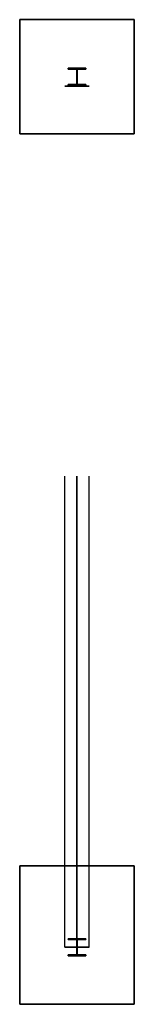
# Model space of a CAD drawing. Header units: millimetres. Extents: x -700 to 700, y 5200 to 17284.
import ezdxf

# ---------------------------------------------------------------- set-up
doc = ezdxf.new("R2010")
doc.units = ezdxf.units.MM
for name, color, linetype in [('3', 7, 'Continuous'), ('7', 7, 'Continuous'), ('8', 7, 'Continuous')]:
    doc.layers.add(name, color=color, linetype=linetype)

msp = doc.modelspace()

# ---------------------------------------------------------------- linework, layer by layer
at = {"layer": '3', "color": 91, "true_color": 0x7fff7f}
for p, q in [((150, 16466, 7200), (-150, 16466, 7200)), ((-150, 16466, 7200), (-150, 16466, 7186)), ((-150, 16466, 7186), (-4, 16466, 7186)), ((-4, 16466, 6924), (-150, 16466, 6924)), ((-150, 16466, 6924), (-150, 16466, 6910)), ((150, 16466, 6910), (-150, 16466, 6910)), ((-150, 16466, 6910), (-150, 16466, 6924)), ((-150, 16466, 6924), (-4, 16466, 6924)), ((-4, 16466, 7186), (-150, 16466, 7186)), ((-150, 16466, 7186), (-150, 16466, 7200)), ((-150, 16466, 7200), (150, 16466, 7200)), ((-4, 16466, 7186), (-4, 16466, 6924)), ((-4, 16466, 6924), (-4, 16466, 7186)), ((150, 16466, 6924), (4, 16466, 6924)), ((4, 16466, 6924), (4, 16466, 7186)), ((4, 16466, 7186), (150, 16466, 7186)), ((150, 16466, 7186), (4, 16466, 7186)), ((4, 16466, 7186), (4, 16466, 6924)), ((4, 16466, 6924), (150, 16466, 6924)), ((150, 16466, 6910), (150, 16466, 6924)), ((150, 16466, 7186), (150, 16466, 7200)), ((150, 16466, 7200), (150, 16466, 7186)), ((150, 16466, 6924), (150, 16466, 6910)), ((-150, 5900, 6910), (-150, 11682, 6910)), ((-150, 5900, 6924), (-150, 11682, 6924)), ((-150, 5900, 7186), (-150, 11682, 7186)), ((-150, 5900, 7200), (-150, 11682, 7200)), ((-4, 5900, 6924), (-4, 11682, 6924)), ((-4, 5900, 7186), (-4, 11682, 7186)), ((4, 5900, 7186), (4, 11682, 7186)), ((4, 5900, 6924), (4, 11682, 6924)), ((150, 5900, 6910), (150, 11682, 6910)), ((150, 5900, 7200), (150, 11682, 7200)), ((150, 5900, 7186), (150, 11682, 7186)), ((150, 5900, 6924), (150, 11682, 6924)), ((150, 5900, 6910), (-150, 5900, 6910)), ((-150, 5900, 6910), (-150, 5900, 6924)), ((-150, 5900, 6924), (-4, 5900, 6924)), ((-4, 5900, 7186), (-150, 5900, 7186)), ((-150, 5900, 7186), (-150, 5900, 7200)), ((-150, 5900, 7200), (150, 5900, 7200)), ((-150, 5900, 6910), (150, 5900, 6910)), ((-150, 5900, 6924), (-150, 5900, 6910)), ((-4, 5900, 6924), (-150, 5900, 6924)), ((-150, 5900, 7186), (-4, 5900, 7186)), ((-150, 5900, 7200), (-150, 5900, 7186)), ((150, 5900, 7200), (-150, 5900, 7200)), ((-4, 5900, 6924), (-4, 5900, 7186)), ((-4, 5900, 7186), (-4, 5900, 6924)), ((150, 5900, 7186), (4, 5900, 7186)), ((4, 5900, 7186), (4, 5900, 6924)), ((4, 5900, 7186), (150, 5900, 7186)), ((4, 5900, 6924), (4, 5900, 7186)), ((150, 5900, 6924), (4, 5900, 6924)), ((150, 5900, 6924), (150, 5900, 6910)), ((150, 5900, 7200), (150, 5900, 7186)), ((150, 5900, 7186), (150, 5900, 7200)), ((150, 5900, 6910), (150, 5900, 6924))]:
    msp.add_line(p, q, dxfattribs=at)
at = {"layer": '7', "color": 6, "true_color": 0xff33ff}
for p, q in [((-110, 16678, 7200), (-110, 16689, 7200)), ((-110, 16689, 7200), (110, 16689, 7200)), ((110, 16689), (-110, 16689)), ((-110, 16689), (-110, 16678)), ((-110, 16689), (110, 16689)), ((110, 16689, 7200), (-110, 16689, 7200)), ((-110, 16678), (-110, 16689)), ((-110, 16689), (-110, 16689, 7200)), ((-110, 16689, 7200), (-110, 16678, 7200)), ((-4, 16678, 7200), (-110, 16678, 7200)), ((-110, 16678), (-4, 16678)), ((-4, 16678), (-110, 16678)), ((-110, 16678), (-110, 16678, 7200)), ((-110, 16678, 7200), (-4, 16678, 7200)), ((-4, 16490, 7200), (-4, 16678, 7200)), ((-4, 16678), (-4, 16490)), ((-4, 16490), (-4, 16678)), ((-4, 16678), (-4, 16678, 7200)), ((-4, 16678, 7200), (-4, 16490, 7200)), ((110, 16678, 7200), (4, 16678, 7200)), ((4, 16678, 7200), (4, 16490, 7200)), ((4, 16490), (4, 16678)), ((4, 16678), (110, 16678)), ((4, 16678), (4, 16490)), ((4, 16490, 7200), (4, 16678, 7200)), ((110, 16678), (4, 16678)), ((4, 16678), (4, 16678, 7200)), ((4, 16678, 7200), (110, 16678, 7200)), ((110, 16689, 7200), (110, 16678, 7200)), ((110, 16678), (110, 16689)), ((110, 16689), (110, 16678)), ((110, 16678, 7200), (110, 16689, 7200)), ((110, 16689), (110, 16689, 7200)), ((110, 16678), (110, 16678, 7200)), ((-110, 16479, 7200), (-110, 16490, 7200)), ((-110, 16490, 7200), (-4, 16490, 7200)), ((-110, 16490), (-110, 16479)), ((-110, 16490), (-4, 16490)), ((-4, 16490, 7200), (-110, 16490, 7200)), ((-110, 16479), (-110, 16490)), ((-110, 16490), (-110, 16490, 7200)), ((-110, 16490, 7200), (-110, 16479, 7200)), ((-110, 16479), (110, 16479)), ((110, 16479), (-110, 16479)), ((-110, 16479), (-110, 16479, 7200)), ((-110, 16479, 7200), (110, 16479, 7200)), ((-4, 16490), (-4, 16490, 7200)), ((4, 16490, 7200), (110, 16490, 7200)), ((110, 16490), (4, 16490)), ((4, 16490), (110, 16490)), ((110, 16490, 7200), (4, 16490, 7200)), ((4, 16490), (4, 16490, 7200)), ((110, 16490, 7200), (110, 16479, 7200)), ((110, 16479), (110, 16490)), ((110, 16490), (110, 16479)), ((110, 16479, 7200), (110, 16490, 7200)), ((110, 16490), (110, 16490, 7200)), ((110, 16479), (110, 16479, 7200)), ((110, 6005), (-110, 6005)), ((-110, 6005), (-110, 5994)), ((-110, 5994, 7200), (-110, 6005, 7200)), ((-110, 6005, 7200), (110, 6005, 7200)), ((-110, 6005, 7200), (-110, 5994, 7200)), ((-110, 5994), (-110, 6005)), ((110, 6005, 7200), (-110, 6005, 7200)), ((-110, 6005, 7200), (-110, 6005)), ((-110, 6005), (110, 6005)), ((-110, 5994), (-4, 5994)), ((-4, 5994, 7200), (-110, 5994, 7200)), ((-110, 5994, 7200), (-4, 5994, 7200)), ((-4, 5994), (-110, 5994)), ((-110, 5994, 7200), (-110, 5994)), ((-4, 5994), (-4, 5806)), ((-4, 5806, 7200), (-4, 5994, 7200)), ((-4, 5994, 7200), (-4, 5806, 7200)), ((-4, 5806), (-4, 5994)), ((-4, 5994, 7200), (-4, 5994)), ((4, 5806), (4, 5994)), ((4, 5994), (110, 5994)), ((110, 5994, 7200), (4, 5994, 7200)), ((4, 5994, 7200), (4, 5806, 7200)), ((4, 5994, 7200), (110, 5994, 7200)), ((110, 5994), (4, 5994)), ((4, 5806, 7200), (4, 5994, 7200)), ((4, 5994, 7200), (4, 5994)), ((4, 5994), (4, 5806)), ((110, 5994), (110, 6005)), ((110, 6005, 7200), (110, 5994, 7200)), ((110, 5994, 7200), (110, 6005, 7200)), ((110, 6005, 7200), (110, 6005)), ((110, 6005), (110, 5994)), ((110, 5994, 7200), (110, 5994)), ((-4, 5806), (-110, 5806)), ((-110, 5806), (-110, 5795)), ((-110, 5795, 7200), (-110, 5806, 7200)), ((-110, 5806, 7200), (-4, 5806, 7200)), ((-110, 5806, 7200), (-110, 5795, 7200)), ((-110, 5795), (-110, 5806)), ((-4, 5806, 7200), (-110, 5806, 7200)), ((-110, 5806, 7200), (-110, 5806)), ((-110, 5806), (-4, 5806)), ((-4, 5806, 7200), (-4, 5806)), ((110, 5806), (4, 5806)), ((110, 5806, 7200), (4, 5806, 7200)), ((4, 5806, 7200), (4, 5806)), ((4, 5806), (110, 5806)), ((110, 5795), (110, 5806)), ((110, 5806, 7200), (110, 5795, 7200)), ((110, 5795, 7200), (110, 5806, 7200)), ((110, 5806, 7200), (110, 5806)), ((110, 5806), (110, 5795)), ((110, 5795, 7200), (-110, 5795, 7200)), ((-110, 5795, 7200), (110, 5795, 7200)), ((110, 5795), (-110, 5795)), ((-110, 5795, 7200), (-110, 5795)), ((110, 5795, 7200), (110, 5795))]:
    msp.add_line(p, q, dxfattribs=at)
at = {"layer": '8', "color": 253, "true_color": 0x999999}
for p, q in [((700, 17284, -500), (-700, 17284, -500)), ((-700, 17284, -500), (-700, 15884, -500)), ((-700, 15884), (-700, 17284)), ((-700, 17284), (-700, 15884)), ((-700, 15884, -500), (-700, 17284, -500)), ((700, 17284), (-700, 17284)), ((-700, 17284), (-700, 17284, -500)), ((-700, 17284, -500), (700, 17284, -500)), ((700, 15884, -500), (700, 17284, -500)), ((700, 17284), (700, 15884)), ((700, 15884), (700, 17284)), ((700, 17284), (700, 17284, -500)), ((700, 17284, -500), (700, 15884, -500)), ((700, 15884), (-700, 15884)), ((-700, 15884), (700, 15884)), ((700, 15884, -500), (-700, 15884, -500)), ((-700, 15884), (-700, 15884, -500)), ((700, 15884), (700, 15884, -500)), ((700, 6900, -500), (-700, 6900, -500)), ((-700, 6900, -500), (-700, 5200, -500)), ((-700, 5200), (-700, 6900)), ((-700, 6900), (-700, 5200)), ((-700, 5200, -500), (-700, 6900, -500)), ((700, 6900), (-700, 6900)), ((-700, 6900), (-700, 6900, -500)), ((-700, 6900, -500), (700, 6900, -500)), ((700, 5200, -500), (700, 6900, -500)), ((700, 6900), (700, 5200)), ((700, 5200), (700, 6900)), ((700, 6900), (700, 6900, -500)), ((700, 6900, -500), (700, 5200, -500)), ((700, 5200), (-700, 5200)), ((-700, 5200), (700, 5200)), ((700, 5200, -500), (-700, 5200, -500)), ((-700, 5200), (-700, 5200, -500)), ((700, 5200), (700, 5200, -500))]:
    msp.add_line(p, q, dxfattribs=at)

doc.saveas('drawing.dxf')
